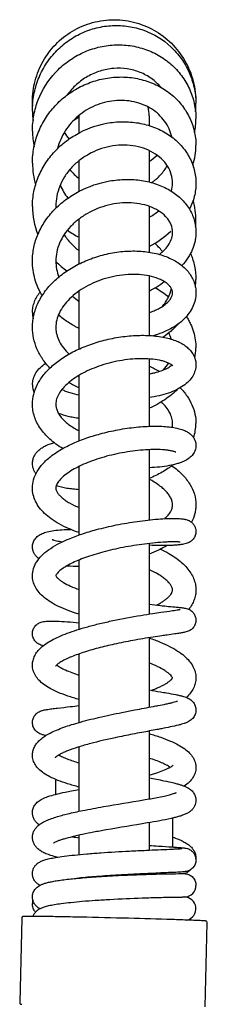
# Model space of a CAD drawing. Header units: millimetres. Extents: x -30 to 30, y -20 to 630.
# Tile 3 of 3: x -16 to 16, y 462 to 630. Entities that reach past the tile are written whole.
import ezdxf

# ---------------------------------------------------------------- set-up
doc = ezdxf.new("R2010")
doc.units = ezdxf.units.MM
doc.header["$MEASUREMENT"] = 0
doc.layers.add('PLANNING', color=1, linetype='Continuous')

# ---------------------------------------------------------------- blocks, each defined once
blk = doc.blocks.new('8101-0000_F')
at = {"layer": 'PLANNING'}
for p, q in [((-6, 613.66), (-6, 613.77)), ((-6, 610.77), (-6, 613.66)), ((6, 613.66), (6, 612.02)), ((-9.62, 608.36), (-9.57, 608.21)), ((6, 607.74), (6, 602.37)), ((-6, 600.77), (-6, 606.01)), ((6, 598.2), (6, 590.36)), ((-6, 588.38), (-6, 596.06)), ((6, 586.3), (6, 576.12)), ((-6, 573.82), (-6, 583.74)), ((6.1, 580.09), (6, 580.16)), ((6, 572.11), (6, 560.59)), ((-6, 558.12), (-6, 569.32)), ((6, 556.59), (6, 544.58)), ((-6, 542.02), (-6, 553.75)), ((6, 540.56), (6, 528.5)), ((-6, 525.91), (-6, 537.74)), ((6, 524.45), (6, 512.56)), ((-6, 509.97), (-6, 521.7)), ((6, 508.49), (6, 496.89)), ((-6, 494.78), (-6, 505.8)), ((-10, 497.68), (-10, 500.09)), ((10, 493.61), (10, 488.67)), ((6, 492.83), (6, 488.14)), ((-6, 487.37), (-6, 490.68)), ((-10, 486.88), (-10, 486.97)), ((-6, 483.34), (-6, 483.35)), ((6, 484.13), (6, 484)), ((11.96, 484.11), (11.92, 484.11)), ((11.95, 480.12), (11.99, 480.12)), ((-15.84, 476.49), (-16.19, 462.09)), ((15.6, 461.31), (15.95, 475.7))]:
    blk.add_line(p, q, dxfattribs=at)
for centre, radius, start, end in [((0.54, 614.66), 14.54, 180.611, 186.9424), ((0.19, 616.08), 14.19, 181.9112, 182.9218), ((0, 613.66), 6, 0.0485, 14.8451), ((0.61, 615.63), 13.4, 354.569, 0.9168), ((-2.01, 605.91), 8.53, 117.9119, 126.6419), ((1.62, 613.15), 12.38, 349.1406, 0.1282), ((0.43, 611.15), 14.42, 180.3154, 191.0816), ((0.1, 616.08), 10.1, 211.1345, 219.0811), ((2.97, 608.64), 11.03, 342.1484, 359.9684), ((0.72, 613.71), 9.46, 303.937, 314.4312), ((-0.1, 605.65), 13.9, 180.2153, 195.765), ((0.61, 611.28), 10.65, 219.6153, 231.6339), ((0.18, 605.76), 10.2, 202.5217, 217.2009), ((4.64, 602.17), 5.36, 344.9439, 359.9704), ((-1.07, 598.23), 12.93, 180.1672, 201.8914), ((-1.1, 598.23), 8.89, 180.1723, 182.1595), ((1.56, 595.8), 12.44, 359.8958, 15.9185), ((1.99, 604.07), 8.7, 297.4384, 310.3223), ((1.69, 595.8), 12.31, 354.741, 359.8958), ((0.93, 606.52), 15.28, 234.1854, 243.0124), ((-0.87, 604.93), 15.22, 296.8438, 313.885), ((-0.24, 583.88), 10.77, 38.333, 47.9897), ((-2.59, 588.87), 7.4, 180.2164, 201.7054), ((0.62, 599.42), 15.03, 225.0352, 234.5969), ((-1.05, 597.98), 15.9, 296.306, 307.2826), ((-1.58, 568.92), 17.56, 51.7395, 60.8133), ((3.32, 585.73), 10.68, 352.7353, 359.9424), ((0.34, 591.07), 11.12, 227.6759, 235.2685), ((-8.94, 580.06), 5.06, 179.9498, 192.4109), ((3.84, 573.77), 6.19, 16.1232, 26.9177), ((5.01, 574.03), 8.99, 348.4654, 359.9938), ((-2.59, 551.99), 20.73, 60.1671, 65.5109), ((2.99, 574.95), 7.23, 319.3161, 330.7433), ((-10.22, 567.69), 3.78, 179.9311, 201.7496), ((1.3, 583.9), 18.24, 240.1652, 246.4115), ((6.56, 561.07), 3.44, 349.0964, 359.9843), ((6.48, 561.08), 7.52, 341.1872, 359.9564), ((-6.01, 566.09), 29.41, 265.9865, 270.0238), ((-9.7, 500.09), 0.3, 159.5388, 180), ((1.81, 537.89), 48.3, 259.3488, 260.6961), ((11.49, 486.77), 2.51, 356.6446, 359.9077), ((12, 482.11), 2, 273.0683, 359.9938), ((12, 478.12), 2, 283.2737, 90.3274), ((-11.48, 479.02), 2.52, 167.1132, 179.9913)]:
    blk.add_arc(centre, radius, start, end, dxfattribs=at)
for points, knots in [([(-7.55, 627.91), (-6.5, 628.58), (-4.2, 629.65), (-1.08, 630.16), (1.44, 630.07), (3.3, 629.74), (5.1, 629.17), (7.38, 628.1), (9.91, 626.19), (11.85, 623.68), (12.97, 621.41), (13.57, 619.6), (13.93, 617.74), (14, 616.47), (14, 615.85)], [14.766457, 14.766457, 14.766457, 14.766457, 18.525664, 22.293383, 24.178128, 26.07173, 27.951089, 29.832255, 33.599846, 37.380352, 39.269664, 41.161181, 43.086126, 44.954391, 44.954391, 44.954391, 44.954391]), ([(-14, 614.5), (-14.01, 615.43), (-13.85, 617.28), (-13.09, 619.95), (-11.84, 622.44), (-10.14, 624.64), (-8.06, 626.48), (-5.66, 627.88), (-3.05, 628.8), (-0.31, 629.2), (2.44, 629.06), (5.99, 628.17), (9.15, 626.24), (11.56, 623.51), (12.92, 621.14), (13.77, 618.55), (13.98, 616.75), (14, 615.85)], [1.606841, 1.606841, 1.606841, 1.606841, 4.381183, 7.15292, 9.921109, 12.696273, 15.457752, 18.210465, 20.978052, 23.725805, 26.46865, 29.200502, 34.653279, 37.364417, 40.079279, 42.792457, 45.498855, 45.498855, 45.498855, 45.498855]), ([(-13.99, 615.61), (-14.01, 616.22), (-13.97, 617.43), (-13.59, 619.83), (-12.53, 622.69), (-10.43, 625.68), (-8.57, 627.25), (-7.55, 627.91)], [0.250273, 0.250273, 0.250273, 0.250273, 2.067152, 3.890753, 7.519659, 11.135544, 14.766457, 14.766457, 14.766457, 14.766457]), ([(-14, 611.07), (-14, 611.98), (-13.84, 613.81), (-12.82, 617.35), (-10.83, 620.52), (-8.07, 622.98), (-5.69, 624.42), (-3.08, 625.39), (-0.35, 625.87), (2.41, 625.81), (5.09, 625.22), (7.58, 624.13), (9.78, 622.57), (11.6, 620.61), (12.96, 618.32), (13.81, 615.81), (14, 614.06), (14, 613.18)], [2.710422, 2.710422, 2.710422, 2.710422, 5.449558, 8.186963, 13.715655, 16.48321, 19.252674, 22.025642, 24.7814, 27.537524, 30.265469, 32.97064, 35.649664, 38.312461, 40.963932, 43.596245, 46.218258, 46.218258, 46.218258, 46.218258]), ([(8.01, 618.55), (7.53, 619.11), (6.44, 620.12), (4.45, 621.2), (2.23, 621.8), (-0.1, 621.87), (-2.42, 621.42), (-4.6, 620.47), (-6.53, 619.08), (-7.58, 617.9), (-8.03, 617.26)], [0, 0, 0, 0, 2.205082, 4.450015, 6.734508, 9.05403, 11.400637, 13.776915, 16.137681, 18.493792, 18.493792, 18.493792, 18.493792]), ([(-14, 605.6), (-14, 606.49), (-13.84, 608.27), (-13.08, 610.85), (-11.85, 613.27), (-10.19, 615.44), (-8.14, 617.28), (-5.78, 618.74), (-3.2, 619.76), (-0.49, 620.31), (2.27, 620.36), (4.97, 619.89), (7.48, 618.93), (9.71, 617.51), (11.56, 615.68), (12.95, 613.52), (13.81, 611.14), (14, 609.47), (14, 608.64)], [3.772625, 3.772625, 3.772625, 3.772625, 6.435724, 9.109029, 11.816469, 14.53704, 17.284459, 20.051749, 22.820376, 25.56928, 28.328609, 31.066022, 33.738229, 36.367512, 38.95707, 41.501452, 44.007447, 46.509872, 46.509872, 46.509872, 46.509872]), ([(9.85, 610.07), (9.75, 610.55), (9.43, 611.5), (8.68, 612.8), (7.65, 613.95), (6.4, 614.9), (4.97, 615.63), (3.4, 616.12), (1.74, 616.34), (-0.54, 616.29), (-3.33, 615.57), (-6.26, 613.78), (-8.52, 611.23), (-9.42, 609.16), (-9.69, 608.09)], [0, 0, 0, 0, 1.474728, 2.968548, 4.494979, 6.062192, 7.665881, 9.304447, 10.980735, 12.682237, 16.101084, 19.530062, 22.890081, 26.197944, 26.197944, 26.197944, 26.197944]), ([(-14, 598.19), (-14, 599.04), (-13.84, 600.74), (-13.09, 603.21), (-11.88, 605.54), (-10.24, 607.64), (-8.22, 609.45), (-5.12, 611.4), (-1.56, 612.54), (2.12, 612.74), (4.83, 612.41), (7.37, 611.6), (9.62, 610.35), (11.5, 608.7), (12.92, 606.72), (13.8, 604.5), (14, 602.94), (14, 602.16)], [4.901571, 4.901571, 4.901571, 4.901571, 7.439384, 10.00344, 12.621823, 15.272296, 17.975268, 20.721759, 26.239615, 29.014931, 31.751584, 34.397683, 36.962715, 39.450112, 41.860394, 44.215525, 46.54706, 46.54706, 46.54706, 46.54706]), ([(10, 602.17), (10, 602.67), (9.85, 603.7), (9.18, 605.15), (8.11, 606.41), (6.71, 607.44), (5.04, 608.19), (3.19, 608.62), (1.24, 608.72), (-1.38, 608.42), (-3.86, 607.5), (-6.02, 606.07), (-7.42, 604.77), (-8.55, 603.28), (-9.38, 601.66), (-9.89, 599.95), (-10, 598.78), (-10, 598.2)], [1.406612, 1.406612, 1.406612, 1.406612, 2.934262, 4.49267, 6.133618, 7.866349, 9.678653, 11.572417, 13.541224, 15.528221, 19.443605, 21.386569, 23.287861, 25.143953, 26.957928, 28.729787, 30.474333, 30.474333, 30.474333, 30.474333]), ([(6.41, 602.26), (6.55, 602.36), (6.83, 602.55), (7.35, 602.98), (8.19, 603.78), (8.77, 604.59), (9.09, 605.16)], [0, 0, 0, 0, 0.509513, 1.015533, 2.018834, 3.978214, 3.978214, 3.978214, 3.978214]), ([(-14, 588.84), (-14, 589.62), (-13.84, 591.21), (-13.1, 593.52), (-11.91, 595.7), (-10.3, 597.68), (-8.31, 599.42), (-5.23, 601.33), (-1.71, 602.52), (1.96, 602.88), (4.68, 602.7), (7.23, 602.09), (9.52, 601.06), (11.44, 599.64), (12.89, 597.9), (13.8, 595.91), (14, 594.49), (14, 593.78)], [6.210053, 6.210053, 6.210053, 6.210053, 8.567075, 10.975129, 13.441358, 15.987441, 18.620548, 21.322389, 26.831236, 29.644694, 32.36255, 34.982483, 37.480529, 39.847164, 42.087473, 44.230766, 46.345728, 46.345728, 46.345728, 46.345728]), ([(14, 602.16), (14, 601.98), (13.99, 601.6), (13.92, 600.83), (13.67, 599.5), (13.25, 598.4), (12.89, 597.71)], [46.54706, 46.54706, 46.54706, 46.54706, 47.11352, 47.687907, 48.841133, 51.182288, 51.182288, 51.182288, 51.182288]), ([(10, 593.78), (10, 594.21), (9.87, 594.86), (9.48, 595.65), (8.92, 596.43), (7.95, 597.3), (6.48, 598.08), (4.77, 598.6), (2.9, 598.84), (0.94, 598.79), (-1.64, 598.34), (-4.06, 597.38), (-6.16, 595.99), (-7.5, 594.78), (-8.59, 593.42), (-9.4, 591.95), (-9.89, 590.41), (-10, 589.36), (-10, 588.84)], [4.588232, 4.588232, 4.588232, 4.588232, 5.867526, 6.532421, 7.227432, 8.743456, 10.413249, 12.196082, 14.081245, 16.049945, 18.057784, 21.913315, 23.786531, 25.597034, 27.328907, 28.996802, 30.5955, 32.150666, 32.150666, 32.150666, 32.150666]), ([(-8.57, 593.36), (-8.49, 593.23), (-8.32, 592.98), (-7.95, 592.47), (-7.23, 591.62), (-6.51, 590.98), (-6, 590.6)], [0, 0, 0, 0, 0.462226, 0.92878, 1.87037, 3.796014, 3.796014, 3.796014, 3.796014]), ([(7.73, 589.99), (7.91, 590.11), (8.24, 590.38), (8.83, 590.95), (9.43, 591.72), (9.89, 592.74), (10, 593.44), (10, 593.78)], [0, 0, 0, 0, 0.652605, 1.279804, 2.466755, 3.560321, 4.588232, 4.588232, 4.588232, 4.588232]), ([(14, 593.78), (14, 593.53), (13.97, 593.02), (13.82, 592), (13.42, 590.75), (12.66, 589.33), (11.98, 588.48), (11.6, 588.08)], [46.345728, 46.345728, 46.345728, 46.345728, 47.10853, 47.874484, 49.427476, 51.029229, 52.688889, 52.688889, 52.688889, 52.688889]), ([(-14, 577.49), (-14, 578.19), (-13.84, 579.61), (-13.12, 581.66), (-11.95, 583.62), (-10.37, 585.42), (-8.42, 587.01), (-6.15, 588.37), (-3.65, 589.43), (-0.96, 590.18), (1.8, 590.58), (4.54, 590.59), (7.12, 590.22), (9.43, 589.47), (11.09, 588.53), (12.16, 587.61), (12.82, 586.87), (13.34, 586.07), (13.72, 585.22), (13.95, 584.33), (14, 583.72), (14, 583.42)], [7.74415, 7.74415, 7.74415, 7.74415, 9.831185, 11.989915, 14.249862, 16.626615, 19.150417, 21.790079, 24.526153, 27.300161, 30.140013, 32.883723, 35.498672, 37.932263, 40.146291, 41.171311, 42.155502, 43.105865, 44.02933, 44.941938, 45.848303, 45.848303, 45.848303, 45.848303]), ([(13.08, 590.14), (13.15, 589.96), (13.3, 589.6), (13.55, 588.88), (13.88, 587.6), (14, 586.47), (14, 585.72)], [0, 0, 0, 0, 0.579128, 1.154503, 2.296265, 4.54031, 4.54031, 4.54031, 4.54031]), ([(-12.34, 582.93), (-12.47, 583.15), (-12.73, 583.62), (-13.17, 584.56), (-13.78, 586.27), (-14, 587.81), (-14, 588.84)], [0, 0, 0, 0, 0.789832, 1.578745, 3.131773, 6.210053, 6.210053, 6.210053, 6.210053]), ([(10, 583.42), (10, 583.57), (9.95, 583.88), (9.72, 584.33), (9.36, 584.76), (8.87, 585.16), (8.28, 585.52), (7.33, 585.96), (5.98, 586.35), (4.22, 586.58), (2.35, 586.58), (0.43, 586.35), (-1.45, 585.91), (-3.24, 585.27), (-4.88, 584.48), (-6.36, 583.53), (-7.63, 582.46), (-8.66, 581.29), (-9.42, 580.06), (-9.89, 578.79), (-10, 577.92), (-10, 577.5)], [5.515253, 5.515253, 5.515253, 5.515253, 5.96023, 6.448625, 7.00575, 7.63411, 8.327705, 9.085468, 10.757072, 12.529156, 14.407464, 16.356043, 18.330743, 20.200474, 22.031108, 23.79087, 25.457323, 27.007054, 28.445201, 29.786029, 31.049638, 31.049638, 31.049638, 31.049638]), ([(-14, 580.06), (-14, 580.22), (-13.98, 580.52), (-13.9, 581.14), (-13.68, 581.89), (-13.26, 582.75), (-12.88, 583.27), (-12.67, 583.52)], [1.099532, 1.099532, 1.099532, 1.099532, 1.559818, 2.020272, 2.952955, 3.903757, 4.88382, 4.88382, 4.88382, 4.88382]), ([(6, 580.06), (6.28, 580.14), (6.82, 580.33), (7.58, 580.67), (8.26, 581.07), (8.85, 581.5), (9.34, 581.97), (9.71, 582.45), (9.94, 582.94), (10, 583.27), (10, 583.42)], [0, 0, 0, 0, 0.875487, 1.708517, 2.497126, 3.230641, 3.908118, 4.514449, 5.046165, 5.515253, 5.515253, 5.515253, 5.515253]), ([(14, 583.42), (14, 583.02), (13.91, 582.22), (13.51, 581.04), (12.86, 579.93), (11.98, 578.91), (10.9, 577.99), (9.62, 577.2), (8.18, 576.55), (7.15, 576.22), (6.62, 576.07)], [45.848303, 45.848303, 45.848303, 45.848303, 47.04272, 48.269248, 49.546034, 50.883778, 52.300961, 53.798256, 55.377332, 57.037463, 57.037463, 57.037463, 57.037463]), ([(8.25, 581.08), (8.34, 581.19), (8.53, 581.43), (8.86, 581.92), (9.37, 582.79), (9.68, 583.59), (9.81, 584.14)], [0, 0, 0, 0, 0.451252, 0.899545, 1.774572, 3.467844, 3.467844, 3.467844, 3.467844]), ([(-6, 577.32), (-6.16, 577.4), (-6.49, 577.56), (-7.12, 577.9), (-8.18, 578.54), (-9.03, 579.18), (-9.56, 579.64)], [0, 0, 0, 0, 0.545737, 1.081631, 2.155494, 4.259562, 4.259562, 4.259562, 4.259562]), ([(12.37, 579.37), (12.5, 579.17), (12.75, 578.74), (13.19, 577.88), (13.62, 576.78), (13.93, 575.41), (14, 574.49), (14, 574.03)], [0, 0, 0, 0, 0.7416, 1.469796, 2.891853, 4.29252, 5.662397, 5.662397, 5.662397, 5.662397]), ([(-11, 570.56), (-11.24, 570.81), (-11.69, 571.31), (-12.49, 572.38), (-13.28, 573.8), (-13.86, 575.62), (-14, 576.87), (-14, 577.49)], [0, 0, 0, 0, 1.028498, 2.033295, 3.987813, 5.878936, 7.74415, 7.74415, 7.74415, 7.74415]), ([(-10, 577.5), (-10, 577.3), (-9.97, 576.89), (-9.82, 576.08), (-9.45, 575.08), (-8.72, 573.95), (-8.08, 573.27), (-7.72, 572.95)], [31.049638, 31.049638, 31.049638, 31.049638, 31.658631, 32.266299, 33.517363, 34.850352, 36.288888, 36.288888, 36.288888, 36.288888]), ([(10.93, 578.06), (10.84, 577.96), (10.65, 577.76), (10.26, 577.36), (9.53, 576.68), (8.86, 576.16), (8.39, 575.83)], [0, 0, 0, 0, 0.416891, 0.828714, 1.673634, 3.39012, 3.39012, 3.39012, 3.39012]), ([(-14, 564.36), (-14, 564.95), (-13.84, 566.15), (-13.16, 567.88), (-12.05, 569.53), (-10.55, 571.05), (-8.68, 572.44), (-6.49, 573.65), (-4.03, 574.66), (-1.35, 575.45), (1.47, 575.98), (4.31, 576.2), (6.59, 576.11), (8.29, 575.87), (9.43, 575.61), (10.46, 575.28), (11.36, 574.88), (12.14, 574.41), (12.8, 573.86), (13.32, 573.25), (13.71, 572.58), (13.95, 571.87), (14, 571.37), (14, 571.12)], [9.614498, 9.614498, 9.614498, 9.614498, 11.372259, 13.210986, 15.166484, 17.29135, 19.618178, 22.130063, 24.793867, 27.566047, 30.518705, 33.388208, 36.097904, 37.351135, 38.530822, 39.598549, 40.580963, 41.485938, 42.329189, 43.12916, 43.896084, 44.643417, 45.381178, 45.381178, 45.381178, 45.381178]), ([(-14, 567.69), (-14, 567.87), (-13.97, 568.22), (-13.82, 568.92), (-13.44, 569.76), (-12.7, 570.66), (-12.07, 571.15), (-11.72, 571.37)], [1.43984, 1.43984, 1.43984, 1.43984, 1.965817, 2.495935, 3.578596, 4.718704, 5.955824, 5.955824, 5.955824, 5.955824]), ([(10.04, 570.92), (10.03, 570.94), (10, 570.98), (9.91, 571.06), (9.69, 571.22), (9.29, 571.43), (8.73, 571.64), (7.84, 571.89), (6.56, 572.09), (4.91, 572.18), (3.16, 572.11), (0.75, 571.82), (-1.61, 571.25), (-3.83, 570.43), (-5.33, 569.72), (-6.67, 568.94), (-7.82, 568.08), (-8.76, 567.18), (-9.45, 566.25), (-9.89, 565.31), (-10, 564.67), (-10, 564.37)], [0, 0, 0, 0, 0.067123, 0.156065, 0.367847, 0.881184, 1.4834, 2.160599, 3.670779, 5.353896, 7.111292, 8.929698, 12.623702, 14.3649, 16.029384, 17.592893, 19.025576, 20.328611, 21.480307, 22.498764, 23.409329, 23.409329, 23.409329, 23.409329]), ([(14, 571.12), (14, 570.79), (13.9, 570.11), (13.47, 569.14), (12.76, 568.25), (11.81, 567.46), (10.64, 566.79), (9.25, 566.23), (7.69, 565.79), (6.58, 565.6), (6, 565.52)], [45.381178, 45.381178, 45.381178, 45.381178, 46.387602, 47.431551, 48.544489, 49.761589, 51.113292, 52.605291, 54.235904, 55.980281, 55.980281, 55.980281, 55.980281]), ([(6, 569.56), (6.21, 569.6), (6.63, 569.68), (7.42, 569.87), (8.3, 570.15), (9.08, 570.51), (9.59, 570.83), (9.79, 571), (9.88, 571.08)], [0, 0, 0, 0, 0.650527, 1.2688, 2.420681, 3.425139, 3.853448, 4.214073, 4.214073, 4.214073, 4.214073]), ([(-8.95, 566.9), (-8.85, 566.85), (-8.65, 566.75), (-8.21, 566.56), (-7.33, 566.25), (-6.55, 566.07), (-6, 565.98)], [0, 0, 0, 0, 0.334935, 0.685707, 1.437918, 3.102312, 3.102312, 3.102312, 3.102312]), ([(10.85, 566.93), (10.68, 566.76), (10.35, 566.44), (9.63, 565.83), (8.24, 564.8), (6.92, 564.08), (6, 563.67)], [0, 0, 0, 0, 0.693592, 1.391884, 2.836748, 5.872315, 5.872315, 5.872315, 5.872315]), ([(11.32, 567.19), (11.54, 566.96), (11.94, 566.5), (12.65, 565.54), (13.36, 564.29), (13.88, 562.7), (14, 561.61), (14, 561.07)], [0, 0, 0, 0, 0.935416, 1.841116, 3.578357, 5.232407, 6.841579, 6.841579, 6.841579, 6.841579]), ([(-8.8, 556.8), (-9.21, 557.03), (-9.97, 557.53), (-11.02, 558.36), (-11.91, 559.25), (-12.66, 560.19), (-13.25, 561.19), (-13.68, 562.22), (-13.94, 563.29), (-14, 564), (-14, 564.36)], [0, 0, 0, 0, 1.402546, 2.73144, 3.993483, 5.191662, 6.341981, 7.454865, 8.539059, 9.614498, 9.614498, 9.614498, 9.614498]), ([(-10, 564.37), (-10, 564.16), (-9.95, 563.75), (-9.75, 563.14), (-9.41, 562.54), (-8.95, 561.95), (-8.37, 561.37), (-7.41, 560.61), (-6.59, 560.12), (-6, 559.82)], [23.409329, 23.409329, 23.409329, 23.409329, 24.013849, 24.646932, 25.325549, 26.072663, 26.889609, 27.776962, 29.75453, 29.75453, 29.75453, 29.75453]), ([(10, 561.07), (10, 561.23), (9.98, 561.54), (9.85, 562.17), (9.53, 562.97), (8.91, 563.91), (8.38, 564.48), (8.08, 564.76)], [0.653285, 0.653285, 0.653285, 0.653285, 1.113456, 1.581633, 2.5855, 3.697018, 4.926255, 4.926255, 4.926255, 4.926255]), ([(-6, 561.94), (-6.16, 561.96), (-6.48, 562.01), (-7.1, 562.11), (-8.13, 562.33), (-9, 562.59), (-9.55, 562.8)], [0, 0, 0, 0, 0.487356, 0.960763, 1.89122, 3.661911, 3.661911, 3.661911, 3.661911]), ([(-14, 550.04), (-14, 550.52), (-13.86, 551.51), (-13.23, 552.93), (-12.22, 554.28), (-10.83, 555.53), (-9.09, 556.68), (-7.01, 557.74), (-4.63, 558.66), (-1.93, 559.47), (1.02, 560.11), (4.09, 560.52), (6.58, 560.64), (8.44, 560.59), (9.64, 560.48), (10.67, 560.31), (11.53, 560.09), (12.26, 559.8), (12.87, 559.45), (13.36, 559.01), (13.72, 558.49), (13.95, 557.92), (14, 557.52), (14, 557.31)], [11.778391, 11.778391, 11.778391, 11.778391, 13.229198, 14.750924, 16.399739, 18.244181, 20.331727, 22.669463, 25.230456, 27.971776, 31.131254, 34.268933, 37.249229, 38.610363, 39.842211, 40.854705, 41.741818, 42.51292, 43.199454, 43.848999, 44.470609, 45.081446, 45.684929, 45.684929, 45.684929, 45.684929]), ([(-14, 554.23), (-14, 554.43), (-13.95, 554.83), (-13.76, 555.41), (-13.45, 555.95), (-13.02, 556.43), (-12.49, 556.86), (-11.86, 557.23), (-11.12, 557.55), (-10.58, 557.72), (-10.3, 557.8)], [1.881818, 1.881818, 1.881818, 1.881818, 2.479874, 3.083234, 3.701122, 4.342069, 5.01444, 5.745415, 6.546618, 7.426218, 7.426218, 7.426218, 7.426218]), ([(14, 557.31), (14, 557.04), (13.91, 556.49), (13.5, 555.74), (12.84, 555.1), (12.12, 554.68), (11.43, 554.4), (10.59, 554.12), (9.38, 553.83), (7.76, 553.61), (6.6, 553.53), (6, 553.51)], [45.684929, 45.684929, 45.684929, 45.684929, 46.502271, 47.339199, 48.221751, 49.23156, 49.814596, 50.452454, 51.894177, 53.545394, 55.356877, 55.356877, 55.356877, 55.356877]), ([(10.53, 556.17), (10.51, 556.19), (10.46, 556.21), (10.34, 556.25), (10.07, 556.34), (9.61, 556.43), (8.99, 556.52), (8.01, 556.61), (6.65, 556.63), (4.33, 556.52), (1.35, 556.12), (-1.56, 555.43), (-3.75, 554.71), (-5.22, 554.13), (-6.54, 553.49), (-7.69, 552.82), (-8.64, 552.12), (-9.28, 551.5), (-9.65, 551.01), (-9.85, 550.67), (-9.97, 550.35), (-10, 550.14), (-10, 550.04)], [0, 0, 0, 0, 0.070746, 0.163962, 0.384977, 0.924762, 1.559682, 2.277122, 3.86422, 5.624154, 9.24743, 12.886988, 14.574473, 16.159484, 17.626896, 18.958997, 20.154068, 21.17393, 21.611217, 22.002016, 22.340981, 22.640782, 22.640782, 22.640782, 22.640782]), ([(-13.41, 552.47), (-13.46, 552.54), (-13.55, 552.67), (-13.71, 552.95), (-13.92, 553.45), (-14, 553.92), (-14, 554.23)], [0, 0, 0, 0, 0.242679, 0.483556, 0.956969, 1.881818, 1.881818, 1.881818, 1.881818]), ([(10.09, 554.01), (9.94, 553.89), (9.65, 553.67), (9.02, 553.24), (7.84, 552.51), (6.75, 551.99), (6, 551.67)], [0, 0, 0, 0, 0.552593, 1.116271, 2.273641, 4.72312, 4.72312, 4.72312, 4.72312]), ([(9.89, 553.85), (10.21, 553.62), (10.83, 553.14), (11.91, 552.14), (12.99, 550.8), (13.81, 549.03), (14, 547.79), (14, 547.18)], [0, 0, 0, 0, 1.194377, 2.32942, 4.414996, 6.324729, 8.141547, 8.141547, 8.141547, 8.141547]), ([(10, 547.18), (10, 547.36), (9.95, 547.73), (9.74, 548.28), (9.4, 548.85), (8.93, 549.42), (8.35, 549.99), (7.39, 550.75), (6.58, 551.25), (6, 551.56)], [2.822904, 2.822904, 2.822904, 2.822904, 3.353028, 3.938606, 4.596715, 5.334934, 6.145283, 7.033806, 9.000417, 9.000417, 9.000417, 9.000417]), ([(-6, 542.41), (-6.62, 542.62), (-7.78, 543.07), (-9.39, 543.85), (-10.78, 544.71), (-11.93, 545.65), (-12.84, 546.66), (-13.5, 547.73), (-13.91, 548.87), (-14, 549.65), (-14, 550.04)], [0, 0, 0, 0, 1.954466, 3.743924, 5.365865, 6.840284, 8.186035, 9.431591, 10.617401, 11.778391, 11.778391, 11.778391, 11.778391]), ([(-10, 550.04), (-10, 549.91), (-9.94, 549.62), (-9.72, 549.2), (-9.37, 548.77), (-8.89, 548.33), (-8.31, 547.89), (-7.36, 547.3), (-6.56, 546.92), (-6, 546.69)], [22.640782, 22.640782, 22.640782, 22.640782, 23.035776, 23.500736, 24.06069, 24.709408, 25.437629, 26.240358, 28.070821, 28.070821, 28.070821, 28.070821]), ([(-6, 549.75), (-6.18, 549.76), (-6.54, 549.79), (-7.24, 549.86), (-8.38, 550.01), (-9.34, 550.22), (-9.94, 550.4)], [0, 0, 0, 0, 0.543847, 1.079296, 2.109488, 4.005887, 4.005887, 4.005887, 4.005887]), ([(8.65, 544.8), (8.75, 544.89), (8.96, 545.09), (9.31, 545.48), (9.67, 545.96), (9.94, 546.57), (10, 546.98), (10, 547.18)], [0, 0, 0, 0, 0.432762, 0.844042, 1.583913, 2.231012, 2.822904, 2.822904, 2.822904, 2.822904]), ([(14, 547.18), (14, 547.06), (13.99, 546.8), (13.94, 546.29), (13.77, 545.4), (13.48, 544.66), (13.23, 544.2)], [8.141547, 8.141547, 8.141547, 8.141547, 8.521872, 8.908222, 9.675512, 11.25531, 11.25531, 11.25531, 11.25531]), ([(-14, 535.07), (-14, 535.47), (-13.87, 536.29), (-13.32, 537.45), (-12.43, 538.54), (-11.2, 539.55), (-9.63, 540.5), (-7.73, 541.39), (-5.49, 542.22), (-2.77, 543.03), (0.41, 543.77), (3.94, 544.37), (6.88, 544.69), (9.09, 544.83), (10.39, 544.85), (11.36, 544.81), (12.05, 544.73), (12.6, 544.58), (13.06, 544.35), (13.45, 544.02), (13.76, 543.6), (13.95, 543.12), (14, 542.78), (14, 542.61)], [11.075236, 11.075236, 11.075236, 11.075236, 12.27739, 13.535393, 14.911531, 16.474237, 18.298292, 20.39334, 22.781643, 25.431914, 28.915533, 32.565226, 36.178676, 37.798693, 39.190142, 40.067874, 40.734644, 41.268469, 41.755177, 42.27607, 42.790768, 43.305785, 43.819477, 43.819477, 43.819477, 43.819477]), ([(-14, 539.97), (-14, 540.21), (-13.92, 540.69), (-13.58, 541.34), (-13.04, 541.89), (-12.32, 542.3), (-11.4, 542.6), (-10.27, 542.81), (-8.92, 542.93), (-7.94, 542.95), (-7.42, 542.95)], [2.384178, 2.384178, 2.384178, 2.384178, 3.100484, 3.824953, 4.567333, 5.377312, 6.30991, 7.452309, 8.821319, 10.380519, 10.380519, 10.380519, 10.380519]), ([(14, 542.61), (14, 542.37), (13.92, 541.9), (13.57, 541.28), (13.12, 540.89), (12.68, 540.66), (12.3, 540.53), (11.83, 540.42), (11.26, 540.34), (10.58, 540.27), (9.47, 540.2), (7.94, 540.18), (6.66, 540.22), (6, 540.25)], [43.819477, 43.819477, 43.819477, 43.819477, 44.519882, 45.222586, 45.925946, 46.288841, 46.682653, 47.147392, 47.726906, 48.417015, 49.203835, 51.045836, 53.029374, 53.029374, 53.029374, 53.029374]), ([(-10.62, 541.25), (-10.6, 541.25), (-10.56, 541.23), (-10.46, 541.19), (-10.24, 541.12), (-9.7, 540.98), (-9.21, 540.9), (-8.86, 540.85)], [0, 0, 0, 0, 0.056921, 0.132009, 0.311239, 0.745506, 1.804666, 1.804666, 1.804666, 1.804666]), ([(11.32, 540.78), (11.3, 540.78), (11.24, 540.79), (11.1, 540.81), (10.79, 540.83), (10.27, 540.84), (9.57, 540.83), (8.49, 540.79), (7.02, 540.68), (4.58, 540.41), (1.57, 539.92), (-1.32, 539.27), (-3.46, 538.65), (-4.89, 538.18), (-6.18, 537.68), (-7.33, 537.16), (-8.31, 536.63), (-9.01, 536.16), (-9.46, 535.79), (-9.71, 535.53), (-9.88, 535.32), (-9.96, 535.17), (-9.99, 535.11), (-10, 535.08), (-10, 535.06)], [0, 0, 0, 0, 0.074534, 0.174253, 0.417214, 1.018718, 1.721572, 2.517839, 4.266978, 6.153481, 9.872364, 13.417908, 15.030377, 16.547582, 17.929879, 19.185569, 20.313743, 21.278352, 21.700501, 22.069322, 22.380817, 22.507172, 22.559729, 22.597863, 22.597863, 22.597863, 22.597863]), ([(-12.89, 537.96), (-12.98, 538.02), (-13.14, 538.15), (-13.43, 538.44), (-13.73, 538.84), (-13.95, 539.39), (-14, 539.78), (-14, 539.97)], [0, 0, 0, 0, 0.318871, 0.625617, 1.22053, 1.804129, 2.384178, 2.384178, 2.384178, 2.384178]), ([(9.06, 540.2), (8.95, 540.13), (8.71, 540), (8.23, 539.74), (7.34, 539.3), (6.55, 538.97), (6, 538.76)], [0, 0, 0, 0, 0.404542, 0.80891, 1.639145, 3.390736, 3.390736, 3.390736, 3.390736]), ([(7.94, 539.6), (8.41, 539.37), (9.31, 538.9), (10.54, 538.12), (11.58, 537.3), (12.45, 536.44), (13.14, 535.53), (13.63, 534.58), (13.93, 533.61), (14, 532.94), (14, 532.62)], [0, 0, 0, 0, 1.581712, 3.028798, 4.354891, 5.571589, 6.700838, 7.75412, 8.765448, 9.746791, 9.746791, 9.746791, 9.746791]), ([(10, 532.61), (10, 532.74), (9.93, 533.02), (9.7, 533.44), (9.34, 533.89), (8.86, 534.35), (8.28, 534.8), (7.34, 535.42), (6.55, 535.83), (6, 536.09)], [3.897083, 3.897083, 3.897083, 3.897083, 4.278566, 4.755361, 5.329501, 5.995987, 6.732136, 7.544224, 9.379742, 9.379742, 9.379742, 9.379742]), ([(-6, 528.46), (-6.63, 528.65), (-7.82, 529.05), (-9.46, 529.74), (-10.84, 530.48), (-11.97, 531.27), (-12.87, 532.12), (-13.51, 533.05), (-13.91, 534.04), (-14, 534.73), (-14, 535.07)], [0, 0, 0, 0, 1.992232, 3.762169, 5.320721, 6.68343, 7.900101, 9.00654, 10.053717, 11.075236, 11.075236, 11.075236, 11.075236]), ([(-10, 535.06), (-10, 535.05), (-9.98, 535.01), (-9.94, 534.92), (-9.81, 534.75), (-9.55, 534.49), (-9.16, 534.18), (-8.48, 533.74), (-7.42, 533.21), (-6.5, 532.85), (-6, 532.67)], [0, 0, 0, 0, 0.051948, 0.121792, 0.290007, 0.708508, 1.209756, 1.79153, 3.135884, 4.745369, 4.745369, 4.745369, 4.745369]), ([(7.27, 530.02), (7.47, 530.13), (7.85, 530.33), (8.38, 530.67), (8.85, 531), (9.25, 531.34), (9.57, 531.67), (9.81, 532), (9.96, 532.31), (10, 532.52), (10, 532.61)], [0, 0, 0, 0, 0.680504, 1.305386, 1.880354, 2.400646, 2.867676, 3.272243, 3.611173, 3.897083, 3.897083, 3.897083, 3.897083]), ([(14, 532.62), (14, 532.47), (13.99, 532.18), (13.91, 531.61), (13.71, 530.89), (13.32, 530.07), (12.98, 529.55), (12.78, 529.31)], [9.746791, 9.746791, 9.746791, 9.746791, 10.176448, 10.611698, 11.4886, 12.391129, 13.338838, 13.338838, 13.338838, 13.338838]), ([(-14, 519.78), (-14, 520.05), (-13.93, 520.59), (-13.64, 521.37), (-13.17, 522.11), (-12.51, 522.8), (-11.68, 523.45), (-10.65, 524.07), (-9.43, 524.66), (-7.99, 525.25), (-6.34, 525.81), (-4.48, 526.36), (-2.41, 526.89), (0.61, 527.57), (3.65, 528.13), (6.4, 528.57), (8.21, 528.83), (9.5, 529.01), (10.51, 529.16), (10.9, 529.22), (11.17, 529.27), (11.27, 529.28), (11.31, 529.29)], [10.612558, 10.612558, 10.612558, 10.612558, 11.414196, 12.23837, 13.101757, 14.040019, 15.079475, 16.266886, 17.618861, 19.167741, 20.916425, 22.855631, 24.983683, 27.307278, 32.164858, 34.245365, 35.643184, 37.652531, 38.172138, 38.683592, 38.862374, 38.982718, 38.982718, 38.982718, 38.982718]), ([(6, 530.17), (6.65, 530.09), (7.63, 529.98), (9.1, 529.83), (10.05, 529.74), (10.91, 529.66), (11.39, 529.61), (11.83, 529.55), (12.19, 529.5), (12.64, 529.39), (13.16, 529.13), (13.63, 528.66), (13.93, 528.09), (14, 527.66), (14, 527.45)], [0, 0, 0, 0, 1.958053, 2.961225, 4.43554, 4.832145, 5.53848, 5.889869, 6.172394, 6.617275, 7.273464, 7.916101, 8.55951, 9.200464, 9.200464, 9.200464, 9.200464]), ([(-14, 525.15), (-14, 525.38), (-13.92, 525.85), (-13.56, 526.47), (-13.1, 526.86), (-12.67, 527.06), (-12.3, 527.18), (-11.86, 527.24), (-11.32, 527.28), (-10.65, 527.3), (-9.55, 527.28), (-7.98, 527.19), (-6.69, 527.07), (-6, 526.99)], [3.0269, 3.0269, 3.0269, 3.0269, 3.729805, 4.435596, 5.139161, 5.495764, 5.870497, 6.295685, 6.826405, 7.499229, 8.296337, 10.137984, 12.207023, 12.207023, 12.207023, 12.207023]), ([(14, 527.45), (14, 527.23), (13.93, 526.79), (13.62, 526.21), (13.22, 525.82), (12.84, 525.6), (12.5, 525.47), (12.07, 525.36), (11.5, 525.26), (10.93, 525.18), (10.09, 525.06), (9.21, 524.93), (7.96, 524.75), (6, 524.46), (3.28, 524), (0.13, 523.38), (-2.73, 522.7), (-4.92, 522.07), (-6.5, 521.52), (-7.51, 521.12), (-8.39, 520.73), (-9.11, 520.33), (-9.61, 520), (-9.87, 519.76), (-9.97, 519.65), (-10.01, 519.6), (-10.03, 519.58), (-10.04, 519.57)], [9.200464, 9.200464, 9.200464, 9.200464, 9.853689, 10.507776, 11.160986, 11.491466, 11.835931, 12.237964, 12.81916, 13.572294, 13.982263, 15.348474, 16.237433, 17.780841, 21.293896, 24.518787, 27.393847, 30.133048, 31.333883, 32.424564, 33.391928, 34.217443, 34.900203, 35.173457, 35.287568, 35.335723, 35.372728, 35.372728, 35.372728, 35.372728]), ([(-12.14, 523.08), (-12.28, 523.11), (-12.54, 523.18), (-13.01, 523.38), (-13.51, 523.76), (-13.91, 524.4), (-14, 524.9), (-14, 525.15)], [0, 0, 0, 0, 0.424168, 0.802866, 1.541191, 2.285229, 3.0269, 3.0269, 3.0269, 3.0269]), ([(6, 524.41), (6.63, 524.2), (7.81, 523.76), (9.44, 523.01), (10.83, 522.22), (11.98, 521.39), (12.87, 520.52), (13.51, 519.59), (13.91, 518.6), (14, 517.92), (14, 517.59)], [0, 0, 0, 0, 1.996294, 3.785434, 5.381991, 6.781463, 8.011572, 9.120471, 10.157971, 11.16428, 11.16428, 11.16428, 11.16428]), ([(-6, 513.88), (-6.65, 514.06), (-7.86, 514.43), (-9.52, 515.05), (-10.9, 515.7), (-12.02, 516.39), (-12.89, 517.14), (-13.52, 517.96), (-13.91, 518.85), (-14, 519.47), (-14, 519.78)], [0, 0, 0, 0, 2.032765, 3.794158, 5.307436, 6.598804, 7.721787, 8.733778, 9.68579, 10.612558, 10.612558, 10.612558, 10.612558]), ([(-9.83, 519.8), (-9.74, 519.72), (-9.54, 519.57), (-9.05, 519.27), (-8.29, 518.89), (-7.22, 518.46), (-6.43, 518.19), (-6, 518.05)], [0, 0, 0, 0, 0.343812, 0.750606, 1.725572, 2.884906, 4.230137, 4.230137, 4.230137, 4.230137]), ([(9.99, 517.59), (9.98, 517.61), (9.97, 517.65), (9.91, 517.74), (9.78, 517.93), (9.52, 518.19), (9.13, 518.52), (8.45, 518.98), (7.4, 519.55), (6.5, 519.95), (6, 520.15)], [0, 0, 0, 0, 0.060726, 0.135327, 0.311889, 0.742445, 1.252905, 1.841617, 3.210818, 4.813174, 4.813174, 4.813174, 4.813174]), ([(6.36, 515.45), (6.59, 515.54), (7.04, 515.71), (7.68, 515.98), (8.25, 516.25), (8.76, 516.53), (9.2, 516.81), (9.57, 517.09), (9.81, 517.32), (9.93, 517.48), (9.98, 517.56), (9.99, 517.59), (10, 517.61)], [0, 0, 0, 0, 0.745468, 1.438264, 2.079477, 2.657902, 3.183271, 3.640338, 4.024804, 4.18171, 4.246849, 4.295306, 4.295306, 4.295306, 4.295306]), ([(14, 517.59), (14, 517.44), (13.98, 517.14), (13.87, 516.54), (13.6, 515.8), (13.08, 514.97), (12.62, 514.48), (12.37, 514.24)], [11.16428, 11.16428, 11.16428, 11.16428, 11.612432, 12.063641, 12.986576, 13.955328, 14.996576, 14.996576, 14.996576, 14.996576]), ([(6, 515.51), (6.64, 515.4), (7.63, 515.24), (9.15, 514.99), (10.23, 514.8), (11.14, 514.6), (11.78, 514.44), (12.45, 514.24), (13.11, 513.88), (13.61, 513.37), (13.93, 512.76), (14, 512.31), (14, 512.09)], [0, 0, 0, 0, 1.954694, 3.006003, 4.619083, 5.256819, 5.785128, 6.600121, 7.344879, 8.030768, 8.708748, 9.382774, 9.382774, 9.382774, 9.382774]), ([(-14, 504.37), (-14, 504.61), (-13.94, 505.08), (-13.7, 505.75), (-13.3, 506.39), (-12.74, 506.98), (-12.04, 507.54), (-11.17, 508.06), (-10.13, 508.56), (-8.94, 509.04), (-7.61, 509.49), (-5.52, 510.12), (-2.52, 510.87), (0.72, 511.56), (3.85, 512.16), (5.92, 512.55), (7.72, 512.89), (8.67, 513.07), (9.54, 513.26), (10.09, 513.39), (10.47, 513.49), (10.71, 513.57), (10.8, 513.6), (10.84, 513.62)], [10.346303, 10.346303, 10.346303, 10.346303, 11.043626, 11.757353, 12.495897, 13.296548, 14.176623, 15.174408, 16.321662, 17.64585, 19.016387, 20.559493, 24.184045, 28.275861, 30.492934, 33.757462, 34.592755, 35.9764, 36.678727, 37.245058, 37.689413, 37.86287, 37.986466, 37.986466, 37.986466, 37.986466]), ([(-14, 509.95), (-14, 510.16), (-13.93, 510.6), (-13.63, 511.18), (-13.15, 511.66), (-12.57, 511.95), (-12.04, 512.08), (-11.56, 512.17), (-10.98, 512.26), (-10.35, 512.34), (-9.15, 512.48), (-7.74, 512.64), (-6.51, 512.79), (-6, 512.86)], [3.474987, 3.474987, 3.474987, 3.474987, 4.126161, 4.777485, 5.431395, 6.112884, 6.698839, 7.082457, 7.568141, 8.463148, 8.989831, 11.172681, 12.719374, 12.719374, 12.719374, 12.719374]), ([(14, 512.09), (14, 511.83), (13.9, 511.31), (13.49, 510.63), (12.96, 510.2), (12.44, 509.94), (12, 509.78), (11.52, 509.63), (10.72, 509.42), (9.58, 509.18), (8.34, 508.93), (6.73, 508.63), (5.07, 508.32), (2.7, 507.87), (0.43, 507.41), (-1.96, 506.88), (-4.1, 506.35), (-6.09, 505.79), (-7.66, 505.25), (-8.69, 504.82), (-9.3, 504.51), (-9.72, 504.26), (-9.96, 504.08), (-10.06, 503.99), (-10.1, 503.95), (-10.11, 503.93)], [9.382774, 9.382774, 9.382774, 9.382774, 10.154862, 10.936933, 11.730416, 12.169709, 12.679703, 13.144521, 13.691337, 15.141589, 16.645344, 17.47149, 20.07048, 21.704169, 24.726836, 27.015004, 29.049146, 31.337714, 33.218105, 34.009755, 34.692859, 35.258962, 35.488273, 35.584388, 35.656007, 35.656007, 35.656007, 35.656007]), ([(-11.74, 507.71), (-11.93, 507.75), (-12.26, 507.84), (-12.71, 508.01), (-13.08, 508.21), (-13.5, 508.56), (-13.89, 509.13), (-14, 509.67), (-14, 509.95)], [0, 0, 0, 0, 0.579427, 1.031798, 1.443016, 1.83788, 2.659824, 3.474987, 3.474987, 3.474987, 3.474987]), ([(6, 508.06), (6.66, 507.86), (7.88, 507.47), (9.55, 506.83), (10.93, 506.17), (12.04, 505.49), (12.91, 504.77), (13.53, 503.99), (13.91, 503.14), (14, 502.55), (14, 502.26)], [0, 0, 0, 0, 2.064885, 3.850285, 5.362177, 6.646589, 7.748468, 8.72375, 9.632257, 10.508519, 10.508519, 10.508519, 10.508519]), ([(-6, 498.91), (-6.67, 499.08), (-7.9, 499.43), (-9.58, 500.01), (-10.95, 500.61), (-12.06, 501.24), (-12.91, 501.92), (-13.53, 502.67), (-13.91, 503.5), (-14, 504.09), (-14, 504.37)], [0, 0, 0, 0, 2.077947, 3.837834, 5.32517, 6.56955, 7.638021, 8.58752, 9.480922, 10.346303, 10.346303, 10.346303, 10.346303]), ([(-9.5, 504.39), (-9.4, 504.33), (-9.18, 504.22), (-8.7, 503.99), (-8, 503.71), (-7.05, 503.37), (-6.36, 503.16), (-6, 503.06)], [0, 0, 0, 0, 0.344775, 0.726746, 1.601389, 2.612632, 3.751345, 3.751345, 3.751345, 3.751345]), ([(9.58, 502.3), (9.48, 502.36), (9.27, 502.49), (8.78, 502.76), (8.07, 503.09), (7.09, 503.49), (6.38, 503.74), (6, 503.86)], [0, 0, 0, 0, 0.355723, 0.751902, 1.664021, 2.723178, 3.91801, 3.91801, 3.91801, 3.91801]), ([(6, 500.95), (6.25, 501.02), (6.74, 501.16), (7.63, 501.45), (8.42, 501.74), (9.12, 502.05), (9.54, 502.27), (9.84, 502.45), (10, 502.58), (10.07, 502.64), (10.1, 502.67), (10.11, 502.68)], [0, 0, 0, 0, 0.792372, 1.520524, 2.789334, 3.335013, 3.810271, 4.209087, 4.372595, 4.441565, 4.493806, 4.493806, 4.493806, 4.493806]), ([(14, 502.26), (14, 502.11), (13.98, 501.81), (13.84, 501.21), (13.5, 500.49), (12.85, 499.71), (12.29, 499.28), (11.98, 499.08)], [10.508519, 10.508519, 10.508519, 10.508519, 10.955659, 11.408033, 12.33657, 13.324319, 14.435778, 14.435778, 14.435778, 14.435778]), ([(6, 500.49), (6.84, 500.33), (8.25, 500.06), (9.87, 499.71), (10.85, 499.46), (11.43, 499.28), (11.93, 499.11), (12.48, 498.87), (13.06, 498.53), (13.59, 497.99), (13.92, 497.35), (14, 496.88), (14, 496.64)], [0, 0, 0, 0, 2.567801, 4.292422, 4.993496, 5.595542, 6.118453, 6.569306, 7.385875, 8.116722, 8.829035, 9.531255, 9.531255, 9.531255, 9.531255]), ([(-14, 494.52), (-14, 494.76), (-13.92, 495.25), (-13.57, 495.92), (-13.02, 496.49), (-12.26, 496.95), (-11.25, 497.34), (-9.94, 497.7), (-8.59, 498.01), (-7.23, 498.28), (-6.43, 498.43), (-6, 498.51)], [2.442376, 2.442376, 2.442376, 2.442376, 3.172609, 3.914172, 4.677983, 5.537817, 6.560435, 7.897355, 9.625141, 10.726844, 12.050798, 12.050798, 12.050798, 12.050798]), ([(-14, 490.31), (-14, 490.5), (-13.96, 490.88), (-13.76, 491.42), (-13.44, 491.92), (-13, 492.37), (-12.45, 492.77), (-11.77, 493.13), (-10.93, 493.47), (-9.66, 493.9), (-7.79, 494.39), (-5.08, 494.98), (-0.74, 495.78), (3.53, 496.45), (6.99, 497.06), (8.46, 497.35), (9.4, 497.57), (10.04, 497.74), (10.4, 497.87), (10.55, 497.93), (10.61, 497.96), (10.64, 497.97)], [5.859674, 5.859674, 5.859674, 5.859674, 6.424068, 6.996729, 7.581408, 8.200916, 8.865142, 9.617335, 10.51099, 11.573931, 13.653991, 16.283577, 19.903955, 26.878197, 29.25095, 30.44184, 31.396103, 32.140839, 32.427282, 32.543111, 32.627169, 32.627169, 32.627169, 32.627169]), ([(14, 496.64), (14, 496.33), (13.9, 495.87), (13.59, 495.32), (13.28, 494.96), (12.89, 494.64), (12.41, 494.37), (11.83, 494.12), (11.19, 493.91), (10.48, 493.72), (9.36, 493.45), (7.74, 493.13), (4.03, 492.49), (0.24, 491.89), (-3.45, 491.21), (-5.39, 490.83), (-7.08, 490.44), (-8.35, 490.11), (-9.19, 489.85), (-9.69, 489.67), (-10.04, 489.52), (-10.25, 489.41), (-10.34, 489.36), (-10.37, 489.34), (-10.39, 489.32)], [9.531255, 9.531255, 9.531255, 9.531255, 10.457052, 10.926079, 11.408021, 11.895482, 12.431095, 13.04926, 13.778179, 14.457924, 15.24865, 17.237636, 19.406915, 26.543163, 28.757425, 30.652581, 32.478083, 33.960594, 34.584572, 35.116701, 35.557103, 35.735326, 35.809531, 35.865825, 35.865825, 35.865825, 35.865825]), ([(-12.87, 492.45), (-12.96, 492.52), (-13.13, 492.66), (-13.43, 492.95), (-13.72, 493.37), (-13.95, 493.93), (-14, 494.32), (-14, 494.52)], [0, 0, 0, 0, 0.332787, 0.648883, 1.258864, 1.85362, 2.442376, 2.442376, 2.442376, 2.442376]), ([(-9.78, 486.91), (-10.13, 487), (-10.78, 487.18), (-11.65, 487.49), (-12.36, 487.83), (-12.94, 488.22), (-13.4, 488.66), (-13.74, 489.17), (-13.95, 489.73), (-14, 490.12), (-14, 490.31)], [0, 0, 0, 0, 1.088261, 2.007443, 2.775824, 3.449406, 4.084796, 4.688974, 5.276989, 5.859674, 5.859674, 5.859674, 5.859674]), ([(10, 490.37), (10.34, 490.25), (10.96, 490.02), (11.8, 489.64), (12.48, 489.26), (13.02, 488.85), (13.45, 488.39), (13.76, 487.88), (13.96, 487.34), (14, 486.95), (14, 486.76)], [0, 0, 0, 0, 1.081419, 1.992639, 2.76176, 3.412287, 4.032725, 4.623252, 5.198493, 5.766312, 5.766312, 5.766312, 5.766312]), ([(-14, 484.11), (-14, 484.29), (-13.96, 484.65), (-13.76, 485.15), (-13.44, 485.6), (-13.01, 485.96), (-12.49, 486.25), (-11.84, 486.49), (-11.01, 486.7), (-9.91, 486.9), (-8.48, 487.1), (-6.7, 487.31), (-4.61, 487.5), (-1.47, 487.74), (1.94, 487.94), (5.87, 488.13), (8.45, 488.24), (10.33, 488.32), (10.96, 488.36), (11.36, 488.38), (11.5, 488.39), (11.56, 488.4), (11.58, 488.4)], [2.482537, 2.482537, 2.482537, 2.482537, 3.017785, 3.556235, 4.099704, 4.659821, 5.224087, 5.88743, 6.725791, 7.787854, 9.259992, 11.048456, 13.152654, 15.571331, 20.483728, 23.400387, 27.385615, 28.227346, 29.031268, 29.301508, 29.404135, 29.475274, 29.475274, 29.475274, 29.475274]), ([(6, 488.94), (6.54, 488.9), (7.84, 488.81), (9.33, 488.71), (10.59, 488.63), (11.22, 488.58), (11.78, 488.53), (12.17, 488.49), (12.63, 488.4), (13.16, 488.14), (13.63, 487.69), (13.93, 487.11), (14, 486.68), (14, 486.46)], [0, 0, 0, 0, 1.619988, 3.917048, 4.469797, 5.406241, 5.831152, 6.141928, 6.589642, 7.23871, 7.881423, 8.524833, 9.167916, 9.167916, 9.167916, 9.167916]), ([(14, 486.46), (14, 486.22), (13.91, 485.73), (13.52, 485.09), (13.02, 484.71), (12.56, 484.52), (12.25, 484.46), (11.95, 484.42), (11.51, 484.38), (10.77, 484.34), (8.95, 484.26), (6.81, 484.17), (3.62, 484.02), (0.39, 483.85), (-3.24, 483.6), (-5.46, 483.41), (-6.46, 483.3)], [9.167916, 9.167916, 9.167916, 9.167916, 9.903826, 10.641096, 11.373952, 11.741031, 12.131858, 12.33372, 12.629751, 13.462373, 14.561353, 18.091502, 19.907436, 24.142064, 27.796044, 30.821243, 30.821243, 30.821243, 30.821243]), ([(-12.75, 482.11), (-12.84, 482.16), (-13.03, 482.28), (-13.36, 482.54), (-13.69, 482.94), (-13.95, 483.5), (-14, 483.91), (-14, 484.11)], [0, 0, 0, 0, 0.332185, 0.65023, 1.267974, 1.87666, 2.482537, 2.482537, 2.482537, 2.482537]), ([(-14, 480.11), (-14, 480.37), (-13.91, 480.89), (-13.5, 481.57), (-12.97, 482), (-12.46, 482.26), (-11.99, 482.44), (-11.41, 482.6), (-10.7, 482.75), (-9.87, 482.9), (-8.46, 483.1), (-6.35, 483.32), (-3.3, 483.57), (0.33, 483.79), (4.47, 483.96), (8.08, 484.07), (10.6, 484.11), (11.67, 484.11), (12.04, 484.11), (12.38, 484.09), (12.9, 483.95), (13.51, 483.5), (13.91, 482.86), (14, 482.36), (14, 482.11)], [2.482536, 2.482536, 2.482536, 2.482536, 3.254208, 4.034302, 4.828253, 5.262004, 5.756145, 6.351202, 7.066326, 7.912695, 8.897641, 11.316876, 14.290771, 18.077371, 22.23514, 26.716693, 28.906883, 29.781517, 29.930716, 30.037762, 30.781974, 31.52761, 32.272577, 33.018513, 33.018513, 33.018513, 33.018513]), ([(13.11, 484.79), (13.07, 484.76), (13.01, 484.7), (12.86, 484.58), (12.59, 484.37), (12.33, 484.21), (12.15, 484.1)], [0, 0, 0, 0, 0.136456, 0.274481, 0.558333, 1.180898, 1.180898, 1.180898, 1.180898]), ([(-12.74, 478.12), (-12.84, 478.17), (-13.02, 478.28), (-13.36, 478.55), (-13.69, 478.94), (-13.95, 479.51), (-14, 479.91), (-14, 480.11)], [0, 0, 0, 0, 0.332996, 0.649959, 1.267244, 1.875873, 2.482536, 2.482536, 2.482536, 2.482536]), ([(-13.89, 476.8), (-13.84, 476.96), (-13.7, 477.25), (-13.39, 477.65), (-13, 477.98), (-12.51, 478.25), (-11.9, 478.47), (-11.13, 478.67), (-10.18, 478.85), (-8.92, 479.04), (-7.33, 479.22), (-5.38, 479.4), (-3.15, 479.57), (0.28, 479.78), (3.94, 479.94), (7.7, 480.05), (9.6, 480.09), (10.52, 480.1)], [0, 0, 0, 0, 0.487863, 0.980922, 1.486995, 2.033339, 2.655204, 3.428503, 4.39734, 5.578857, 7.240135, 9.205253, 11.448087, 13.941384, 19.508904, 22.454246, 25.210684, 25.210684, 25.210684, 25.210684]), ([(-13.5, 477.5), (-13.54, 477.56), (-13.62, 477.67), (-13.75, 477.91), (-13.93, 478.35), (-14, 478.75), (-14, 479.02)], [0, 0, 0, 0, 0.210504, 0.415842, 0.822821, 1.627057, 1.627057, 1.627057, 1.627057]), ([(14.73, 476.08), (14.45, 476.09), (13.81, 476.12), (12.22, 476.18), (8.41, 476.31), (2.23, 476.48), (-4.21, 476.64), (-9.13, 476.73), (-11.74, 476.78), (-13.46, 476.8), (-14.42, 476.81), (-15.02, 476.8), (-15.34, 476.8), (-15.45, 476.79), (-15.54, 476.79), (-15.64, 476.77), (-15.78, 476.69), (-15.83, 476.57), (-15.84, 476.49)], [28.665854, 28.665854, 28.665854, 28.665854, 29.508569, 30.595273, 33.42624, 40.947262, 49.143492, 52.758459, 55.704102, 56.959731, 57.92454, 58.576837, 58.783264, 58.865465, 58.915395, 59.047152, 59.165153, 59.406124, 59.406124, 59.406124, 59.406124]), ([(15.95, 475.7), (15.96, 475.77), (15.91, 475.9), (15.77, 476), (15.62, 476.02), (15.43, 476.04), (15.12, 476.06), (14.87, 476.07), (14.73, 476.08)], [27.25698, 27.25698, 27.25698, 27.25698, 27.455727, 27.655089, 27.749179, 27.922521, 28.228126, 28.665854, 28.665854, 28.665854, 28.665854]), ([(-16.19, 462.09), (-16.19, 462.05), (-16.18, 461.96), (-16.1, 461.85), (-16, 461.8), (-15.9, 461.78), (-15.85, 461.77), (-15.82, 461.77)], [73.8055777, 73.8055777, 73.8055777, 73.8055777, 73.9394023, 74.0732035, 74.1986922, 74.2642557, 74.364713, 74.364713, 74.364713, 74.364713])]:
    blk.add_open_spline(points, degree=3, knots=knots, dxfattribs=at)
blk.add_open_spline([(10.52, 480.1), (11.09, 480.11), (11.95, 480.12)], degree=2, dxfattribs=at)

msp = doc.modelspace()

# ---------------------------------------------------------------- block references
msp.add_blockref('8101-0000_F', (0, 0))

doc.saveas('drawing.dxf')
